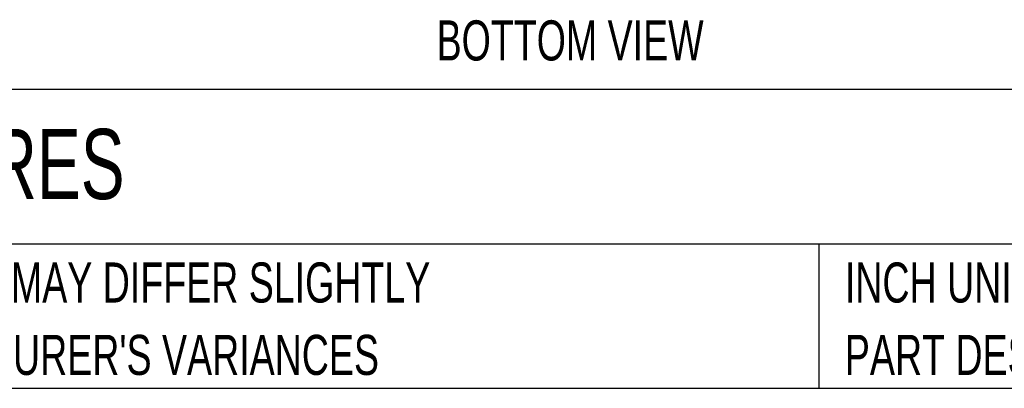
# Model space of a CAD drawing. Header units: inches. Extents: x 0.2 to 10.8, y 0.2 to 8.2.
# Tile 2 of 164: x 2.492 to 4.538, y 0.25 to 1.016. Entities that reach past the tile are written whole.
import ezdxf

# ---------------------------------------------------------------- set-up
doc = ezdxf.new("R2010")
doc.units = ezdxf.units.IN
doc.header["$MEASUREMENT"] = 0
doc.layers.add('TEXT', color=140, linetype='Continuous')
doc.styles.add('SLDTEXTSTYLE0', font='TXT', dxfattribs={"width": 0.7})

# ---------------------------------------------------------------- blocks, each defined once
blk = doc.blocks.new('SW_NOTE_0_2')
at = {"layer": 'TEXT', "color": 0, "char_height": 0.083333, "attachment_point": 1, "style": 'SLDTEXTSTYLE0'}
for s, insert in [('PART DIMENSIONS MAY DIFFER SLIGHTLY', (0, 0.1074)), ("DUE TO MANUFACTURER'S VARIANCES", (0, -0.0431))]:
    blk.add_mtext(s, dxfattribs=dict(at, insert=insert))
blk = doc.blocks.new('SW_NOTE_0_5')
at = {"layer": 'TEXT', "color": 0, "char_height": 0.083333, "attachment_point": 1, "style": 'SLDTEXTSTYLE0'}
for s, insert in [('INCH UNITS USED FOR', (0, 0.1074)), ('PART DESIGN', (0, -0.0431))]:
    blk.add_mtext(s, dxfattribs=dict(at, insert=insert))

msp = doc.modelspace()

# ---------------------------------------------------------------- linework, layer by layer
at = {"layer": 'TEXT'}
for p, q in [((10.75, 0.8711066), (0.25, 0.8711066)), ((10.75, 0.55), (0.25, 0.55)), ((4.1529215, 0.55), (4.1529215, 0.25)), ((0.25, 0.25), (10.75, 0.25))]:
    msp.add_line(p, q, dxfattribs=at)

# ---------------------------------------------------------------- block references
for name, p in [('SW_NOTE_0_2', (1.7288399, 0.4042537)), ('SW_NOTE_0_5', (4.2068349, 0.4042537))]:
    msp.add_blockref(name, p, dxfattribs=at)

# ---------------------------------------------------------------- texts
at = {"layer": 'TEXT', "style": 'SLDTEXTSTYLE0'}
for s, insert, char_height, attachment_point in [('BOTTOM VIEW', (3.6359554, 1.0149802), 0.083333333, 2), ('HAMMOND HYGIENIC ENCLOSURES', (0.3136116, 0.7892674), 0.145833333, 1)]:
    msp.add_mtext(s, dxfattribs=dict(at, insert=insert, char_height=char_height, attachment_point=attachment_point))

doc.saveas('drawing.dxf')
